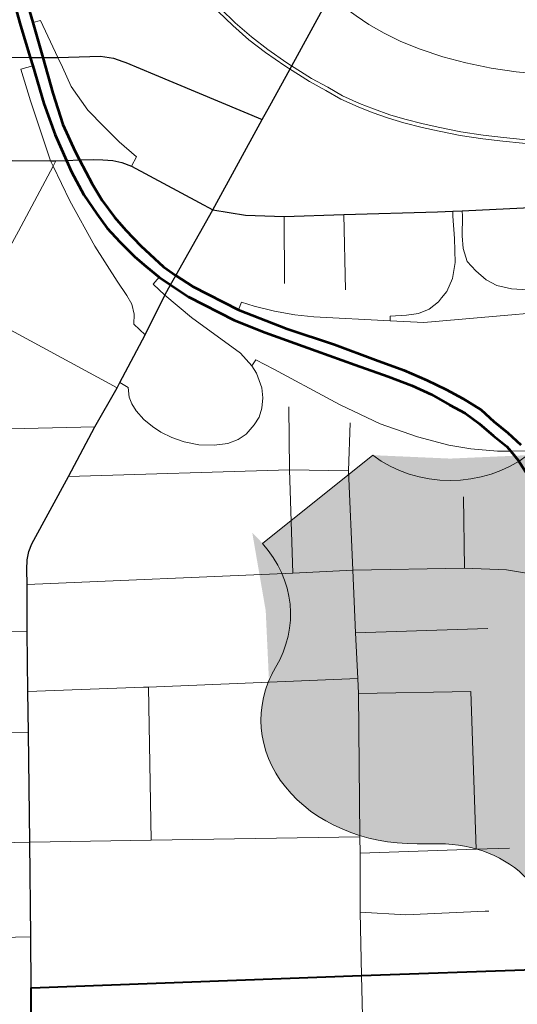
# Model space of a CAD drawing. Extents: x 13.99 to 21.38, y 7.75 to 14.55.
# Tile 30 of 77: x 17.27 to 17.58, y 13.42 to 14.03. Entities that reach past the tile are written whole.
import ezdxf

# ---------------------------------------------------------------- set-up
doc = ezdxf.new("R2010")
doc.units = 0
doc.header["$MEASUREMENT"] = 0
doc.linetypes.add('rr2', pattern=[0])
for name, color, linetype, lineweight in [('GM_X_City_Street', 1, 'Continuous', 0), ('GM_X_County_Road', 3, 'Continuous', 30), ('GM_X_Interchange_Ramps', 1, 'Continuous', 13), ('GM_X_Interstate_Route', 1, 'Continuous', 53), ('GM_X_Rail_Line', 7, 'rr2', 13), ('GM_X_State_Route', 1, 'Continuous', 30), ('GM_X_US_Route', 1, 'Continuous', 40), ('GM_X_US_Shield', 7, 'Continuous', 0)]:
    doc.layers.add(name, color=color, linetype=linetype, lineweight=lineweight)
doc.layers.add('GM_X_US_Location', color=7, linetype='Continuous', lineweight=13, plot=False)
doc.styles.add('Slanted Normal (0.14) Font 31', font='CHAR_FAST_FONT.shx', dxfattribs={"height": 0.14})

# ---------------------------------------------------------------- blocks, each defined once
blk = doc.blocks.new('DGN_COMPLEXSHAPE23')
at = {"layer": 'GM_X_US_Shield', "color": 7, "linetype": 'Continuous', "lineweight": 13}
for p, q in [((17.49249542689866, 13.76356287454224), (17.42383073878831, 13.70863112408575)), ((17.49249542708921, 13.76356287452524), (17.49249542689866, 13.76356287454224)), ((17.58862599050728, 13.76356287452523), (17.58862599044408, 13.76356287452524)), ((17.75342124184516, 13.70863112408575), (17.6847565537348, 13.76356287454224)), ((17.6847565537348, 13.76356287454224), (17.68475655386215, 13.76356287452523)), ((17.42383073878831, 13.70863112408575), (17.42383073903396, 13.70863112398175)), ((17.7534212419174, 13.70863112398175), (17.75342124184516, 13.70863112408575)), ((17.4318861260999, 13.63146840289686), (17.43188612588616, 13.63146840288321)), ((17.74536585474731, 13.63146840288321), (17.74536585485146, 13.63146840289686)), ((17.51996130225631, 13.52186317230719), (17.51996130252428, 13.52186317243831)), ((17.51996130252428, 13.52186317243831), (17.53369424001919, 13.52186317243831)), ((17.53369424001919, 13.52186317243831), (17.53369424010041, 13.52186317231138)), ((17.64355774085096, 13.52186317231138), (17.64355774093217, 13.52186317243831)), ((17.64355774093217, 13.52186317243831), (17.65729067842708, 13.52186317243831)), ((17.65729067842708, 13.52186317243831), (17.65729067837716, 13.52186317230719)), ((17.58862599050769, 13.49989047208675), (17.58862599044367, 13.49989047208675))]:
    blk.add_line(p, q, dxfattribs=at)
for centre, major_axis, ratio, start_param, end_param in [((17.54056070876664, 13.80279199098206), (-0.06866468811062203, -3.890224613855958e-17), 0.7999999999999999, 0.7953988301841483, 2.346193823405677), ((17.63669127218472, 13.80279199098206), (-0.0686646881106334, -3.890224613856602e-17), 0.8000000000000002, 0.7953988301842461, 2.346193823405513), ((17.34508608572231, 13.66451952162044), (0.09613056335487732, -9.992027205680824e-18), 0.8, 5.838948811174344, 6.894066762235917), ((17.83216589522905, 13.66451952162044), (-0.09613056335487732, 1.177259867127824e-17), 0.8, 5.672303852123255, 6.727421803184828), ((17.51889044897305, 13.59876285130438), (0.09613056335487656, 1.561254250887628e-19), 0.8, 2.702326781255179, 4.723528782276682), ((17.65836153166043, 13.59876285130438), (-0.09613056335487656, 1.177259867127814e-17), 0.8, 1.559656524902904, 3.580858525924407), ((17.53369424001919, 13.46693142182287), (0.06866468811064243, -1.01522997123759e-10), 0.8, 0.6435011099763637, 1.570796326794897), ((17.64355774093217, 13.46693142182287), (0.06866468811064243, 1.015230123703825e-10), 0.8, 1.570796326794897, 2.498091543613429)]:
    blk.add_ellipse(centre, major_axis=major_axis, ratio=ratio, start_param=start_param, end_param=end_param, dxfattribs=at)
blk = doc.blocks.new('M1-H4_33')
at = {"layer": 'GM_X_US_Shield', "linetype": 'rr2', "true_color": 0xe17500}
h = blk.add_hatch(color=32, dxfattribs=at)
edge = h.paths.add_edge_path(flags=0)
edge.add_line((-0.09630076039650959, 0.1263430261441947), (-0.09630076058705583, 0.1263430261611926))
edge.add_line((-0.09630076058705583, 0.1263430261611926), (-0.1649654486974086, 0.07141127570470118))
edge.add_line((-0.1649654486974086, 0.07141127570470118), (-0.1649654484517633, 0.07141127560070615))
edge.add_ellipse((-0.243710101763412, 0.02729967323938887), major_axis=(0.09613056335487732, -9.992027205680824e-18), ratio=0.8, start_angle=334.5471236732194, end_angle=395.0009291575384, ccw=False)
edge.add_line((-0.156910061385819, -0.005751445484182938), (-0.1569100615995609, -0.005751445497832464))
edge.add_ellipse((-0.06990573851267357, -0.03845699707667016), major_axis=(0.09613056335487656, 1.561254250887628e-19), ratio=0.8, start_angle=-205.1680805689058, end_angle=-89.36173636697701)
edge.add_line((-0.0688348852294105, -0.1153566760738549), (-0.06883488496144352, -0.1153566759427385))
edge.add_line((-0.06883488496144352, -0.1153566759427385), (-0.05510194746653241, -0.1153566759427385))
edge.add_line((-0.05510194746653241, -0.1153566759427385), (-0.05510194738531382, -0.1153566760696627))
edge.add_ellipse((-0.05510194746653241, -0.1702884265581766), major_axis=(-0.06866468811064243, 1.01523005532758e-10), ratio=0.8, start_angle=216.8698977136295, end_angle=270, ccw=False)
edge.add_line((-0.0001701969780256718, -0.1373293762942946), (-0.0001701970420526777, -0.1373293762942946))
edge.add_ellipse((0.05476155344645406, -0.1702884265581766), major_axis=(-0.06866468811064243, -1.015230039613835e-10), ratio=0.8, start_angle=270, end_angle=323.13010228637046, ccw=False)
edge.add_line((0.05476155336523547, -0.1153566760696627), (0.05476155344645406, -0.1153566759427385))
edge.add_line((0.05476155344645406, -0.1153566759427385), (0.06849449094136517, -0.1153566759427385))
edge.add_line((0.06849449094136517, -0.1153566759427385), (0.06849449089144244, -0.1153566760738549))
edge.add_ellipse((0.0695653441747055, -0.03845699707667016), major_axis=(-0.09613056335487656, 1.177259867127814e-17), ratio=0.8, start_angle=89.361736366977, end_angle=205.1680805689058)
edge.add_line((0.1565696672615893, -0.005751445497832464), (0.1565696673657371, -0.005751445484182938))
edge.add_ellipse((0.2433697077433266, 0.02729967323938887), major_axis=(-0.09613056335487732, 1.177259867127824e-17), ratio=0.8, start_angle=324.9990708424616, end_angle=385.4528763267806, ccw=False)
edge.add_line((0.1646250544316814, 0.07141127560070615), (0.164625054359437, 0.07141127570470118))
edge.add_line((0.164625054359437, 0.07141127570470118), (0.09596036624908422, 0.1263430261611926))
edge.add_line((0.09596036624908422, 0.1263430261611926), (0.09596036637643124, 0.1263430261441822))
edge.add_ellipse((0.04789508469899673, 0.1655721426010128), major_axis=(-0.0686646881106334, -3.890224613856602e-17), ratio=0.8000000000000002, start_angle=405.57299599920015, end_angle=494.42700400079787, ccw=False)
edge.add_line((-0.0001701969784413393, 0.126343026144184), (-0.0001701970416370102, 0.1263430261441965))
edge.add_ellipse((-0.04823547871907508, 0.1655721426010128), major_axis=(-0.06866468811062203, -3.890224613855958e-17), ratio=0.7999999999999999, start_angle=405.5729959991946, end_angle=494.4270040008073, ccw=False)
at = {"layer": 'GM_X_US_Shield', "color": 7, "linetype": 'Continuous', "lineweight": 13}
blk.add_blockref('DGN_COMPLEXSHAPE23', (-17.58879618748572, -13.63721984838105), dxfattribs=at)
at = {"layer": 'GM_X_US_Shield', "color": 9, "linetype": 'Continuous', "lineweight": 13, "insert": (5.910294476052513e-11, -0.1094240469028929), "char_height": 0.1318362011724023, "attachment_point": 8, "line_spacing_factor": 0.8, "style": 'Slanted Normal (0.14) Font 31'}
blk.add_mtext('{\\fCalibri Light|b0|i0|c0|p34;\\W0.73387;\\C9;62D}', dxfattribs=at)

msp = doc.modelspace()

# ---------------------------------------------------------------- linework, layer by layer
at = {"layer": 'GM_X_City_Street'}
for p, q in [((17.43751783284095, 13.87025839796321), (17.43723515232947, 13.91192746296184)), ((17.4753965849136, 13.8663928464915), (17.47436760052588, 13.91324597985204)), ((17.54941541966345, 13.69336055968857), (17.5489002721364, 13.73755300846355)), ((17.48161709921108, 13.65304858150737), (17.56410332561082, 13.65573973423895)), ((17.27771641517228, 13.61646541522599), (17.34972475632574, 13.6192098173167)), ((17.35441150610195, 13.52403603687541), (17.35281083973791, 13.61932742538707)), ((17.48360239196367, 13.61523073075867), (17.55343630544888, 13.61660768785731)), ((17.5568426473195, 13.51841509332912), (17.55343630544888, 13.61660768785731))]:
    msp.add_line(p, q, dxfattribs=at)
at = {"layer": 'GM_X_City_Street', "flags": 128}
for points in [[(17.20477378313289, 13.7785479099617), (17.24477699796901, 13.85330865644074), (17.27194700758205, 13.90297974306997), (17.29337617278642, 13.94327432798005), (17.29521917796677, 13.94673909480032)], [(17.12367755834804, 13.85046464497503), (17.1864116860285, 13.85330866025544), (17.20950990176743, 13.8544016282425), (17.24040503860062, 13.85542131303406), (17.24477699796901, 13.85330865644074), (17.33332903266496, 13.80551223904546)], [(17.44256522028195, 13.69011827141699), (17.44056132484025, 13.75438284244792), (17.4400946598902, 13.79372733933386)], [(16.52106800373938, 13.75514027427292), (16.65671990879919, 13.75877590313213), (16.76069187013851, 13.76223256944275), (16.89713418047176, 13.76528663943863), (17.00009889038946, 13.76698107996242), (17.11981200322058, 13.77009542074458), (17.12440269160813, 13.77228138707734), (17.12964892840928, 13.77490480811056), (17.20477378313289, 13.7785479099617), (17.31936996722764, 13.78125146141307)], [(17.50272006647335, 12.89565265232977), (17.50021282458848, 12.96115435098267), (17.49582534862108, 12.99385271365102), (17.49467581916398, 13.01568641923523), (17.49352691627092, 13.05757857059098), (17.49134591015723, 13.17784531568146), (17.49007954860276, 13.23872656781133), (17.48830302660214, 13.30443764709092), (17.48694533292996, 13.37244657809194), (17.48537827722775, 13.43993295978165), (17.48454250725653, 13.47921286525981), (17.48454252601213, 13.51598614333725), (17.48433372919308, 13.5262238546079), (17.48360239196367, 13.61523073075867), (17.48313761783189, 13.62470851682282), (17.48161709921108, 13.65304858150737), (17.47994563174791, 13.6920153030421), (17.47722959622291, 13.75375649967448), (17.47827411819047, 13.7836344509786)], [(17.30304782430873, 13.75025628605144), (17.44056132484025, 13.75438284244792), (17.47722959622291, 13.75375649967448)], [(17.27722617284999, 13.68313777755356), (17.44256522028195, 13.69011827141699), (17.47994563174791, 13.6920153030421), (17.54941541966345, 13.69336055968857), (17.57569870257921, 13.69233035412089), (17.59430378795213, 13.68918745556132), (17.59620830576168, 13.68875496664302), (17.61317791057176, 13.68490495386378), (17.61695398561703, 13.68404810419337), (17.62083752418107, 13.68219267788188), (17.64114947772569, 13.67248877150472), (17.65970234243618, 13.66398531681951), (17.68315161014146, 13.65290502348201), (17.70325042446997, 13.64388648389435), (17.72283415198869, 13.63744408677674), (17.74114157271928, 13.63134161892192)], [(16.89984584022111, 13.6453758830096), (17.12459219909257, 13.65157281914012), (17.23905168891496, 13.65334498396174), (17.27731503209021, 13.65379296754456)], [(17.34972475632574, 13.6192098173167), (17.35281083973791, 13.61932742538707), (17.48313761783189, 13.62470851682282)], [(16.51169836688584, 13.57735640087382), (16.65816956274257, 13.57558549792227), (16.71025653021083, 13.57440675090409), (16.7173811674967, 13.57481683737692), (16.76370181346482, 13.57971075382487), (16.90085552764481, 13.58266100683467), (17.12560503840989, 13.58877405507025), (17.27811783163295, 13.59104515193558)], [(16.48204036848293, 13.51660006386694), (16.55476182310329, 13.51690331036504), (16.65806830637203, 13.51553878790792), (16.76705594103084, 13.51254500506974), (16.90287998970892, 13.51476516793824), (17.12669553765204, 13.51950808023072), (17.27889267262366, 13.52282994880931)], [(17.27889267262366, 13.52282994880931), (17.35441150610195, 13.52403603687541), (17.48433372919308, 13.5262238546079)], [(17.48454252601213, 13.51598614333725), (17.5568426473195, 13.51841509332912), (17.57747458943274, 13.519163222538)], [(17.48454250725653, 13.47921286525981), (17.51295340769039, 13.47755380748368), (17.56229951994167, 13.47987278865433), (17.5647439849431, 13.47996533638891)], [(16.45544204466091, 13.46176975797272), (16.65782907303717, 13.45830875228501), (16.72946803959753, 13.45529632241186), (16.77071332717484, 13.45374976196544), (16.90368152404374, 13.45596057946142), (17.12720133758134, 13.46055439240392), (17.27965821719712, 13.46389860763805)]]:
    msp.add_lwpolyline(points, dxfattribs=at)
at = {"layer": 'GM_X_County_Road', "color": 1, "flags": 128}
for points in [[(17.42832538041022, 13.98093860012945), (17.44076204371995, 14.00346271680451), (17.56766193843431, 14.23577181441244), (17.57913420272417, 14.25752242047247)], [(17.12469165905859, 14.0078011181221), (17.20947136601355, 14.0100958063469), (17.24626516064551, 14.01109808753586), (17.27924498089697, 14.01100987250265), (17.28693255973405, 14.0109893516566), (17.29637119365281, 14.01096388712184), (17.32285026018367, 14.01172444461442), (17.33096718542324, 14.01056495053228), (17.33676522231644, 14.00850388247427), (17.33864862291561, 14.00773082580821)], [(17.33864862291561, 14.00773082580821), (17.35654154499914, 14.00038689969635), (17.42354200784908, 13.97227550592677)], [(17.3655520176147, 13.86767343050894), (17.36658721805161, 13.8695133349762), (17.36990284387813, 13.87540765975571), (17.39281027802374, 13.91612541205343), (17.42354200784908, 13.97227550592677), (17.42832538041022, 13.98093860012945)], [(17.12421690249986, 13.94220927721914), (17.20861325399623, 13.94464383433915), (17.26795593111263, 13.94694597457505), (17.2917351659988, 13.94666014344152), (17.29521917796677, 13.94673909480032), (17.30086424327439, 13.94691430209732)], [(17.30086424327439, 13.94691430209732), (17.30180508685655, 13.94694351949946), (17.30985055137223, 13.94719267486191), (17.31839749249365, 13.94745802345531), (17.32443411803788, 13.94725294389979), (17.33067516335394, 13.94694598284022), (17.33620039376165, 13.94561625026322), (17.3423047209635, 13.94331034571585), (17.3843926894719, 13.92065628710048)], [(17.5421397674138, 13.91527911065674), (17.54810493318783, 13.915564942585), (17.76870118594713, 13.92630345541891), (17.7707461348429, 13.9263618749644), (17.81734454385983, 13.92769159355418), (17.85399353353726, 13.92862304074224), (17.86533105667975, 13.92785004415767), (17.87666921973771, 13.92475747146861), (17.93516247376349, 13.90311271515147), (17.94177572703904, 13.90014379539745)], [(17.3843926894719, 13.92065628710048), (17.39281027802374, 13.91612541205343), (17.41314524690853, 13.9128377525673), (17.43723515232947, 13.91192746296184), (17.47436760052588, 13.91324597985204), (17.53270738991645, 13.91484414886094), (17.5421397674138, 13.91527911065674)], [(17.27722617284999, 13.68313777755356), (17.27704720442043, 13.69241422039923), (17.27722617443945, 13.69852415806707), (17.2782961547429, 13.70360821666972), (17.28021370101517, 13.70851393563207), (17.30304782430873, 13.75025628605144), (17.31936996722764, 13.78125146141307), (17.33332903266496, 13.80551223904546), (17.33495702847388, 13.80877382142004), (17.35064350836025, 13.83834106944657), (17.36296401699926, 13.86307345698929), (17.3655520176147, 13.86767343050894)], [(17.27984957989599, 13.4323286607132), (17.27965821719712, 13.46389860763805), (17.27889267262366, 13.52282994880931), (17.27811783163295, 13.59104515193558), (17.27771641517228, 13.61646541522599), (17.27731503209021, 13.65379296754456), (17.27722617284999, 13.68313777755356)]]:
    msp.add_lwpolyline(points, dxfattribs=at)
at = {"layer": 'GM_X_Interchange_Ramps', "flags": 128}
for points in [[(17.3423047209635, 13.94331034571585), (17.34539728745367, 13.94910833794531), (17.33444561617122, 13.95838481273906), (17.32498404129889, 13.96807569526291), (17.31510733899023, 13.97813565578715), (17.30468140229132, 13.99295096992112), (17.2991965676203, 14.00498006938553), (17.29637119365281, 14.01096388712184), (17.28565941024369, 14.0339222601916), (17.28071143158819, 14.03270684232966)], [(17.28083382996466, 14.00579223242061), (17.27329847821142, 14.003628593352), (17.27936679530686, 13.98402440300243), (17.28658148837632, 13.9621211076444), (17.2917351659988, 13.94666014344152), (17.29337617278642, 13.94327432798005), (17.30384626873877, 13.92166555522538), (17.31930717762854, 13.89357837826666), (17.33322898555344, 13.87174595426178), (17.3392500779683, 13.86281064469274), (17.34249984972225, 13.85759112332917), (17.34397995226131, 13.85131903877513), (17.34372208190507, 13.84500592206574), (17.35064350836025, 13.83834106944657)], [(17.5421397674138, 13.91527911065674), (17.54228889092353, 13.91220335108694), (17.54333278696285, 13.89840269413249), (17.54364969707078, 13.88347119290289), (17.5420030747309, 13.87335529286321), (17.5384364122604, 13.86543280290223), (17.53527361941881, 13.86141874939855), (17.53334740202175, 13.85897679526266), (17.52747542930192, 13.85436624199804), (17.52081437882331, 13.85161355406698), (17.51336413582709, 13.85070634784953), (17.50329793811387, 13.85011603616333), (17.50316184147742, 13.84706697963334)], [(17.67463450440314, 13.85885871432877), (17.67441701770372, 13.86163005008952), (17.64254074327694, 13.86307160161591), (17.64078225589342, 13.86315238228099), (17.6183880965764, 13.86455670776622), (17.57872604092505, 13.86704840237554), (17.5697223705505, 13.86909268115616), (17.5629246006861, 13.87268419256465), (17.55645615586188, 13.87814603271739), (17.55110615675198, 13.88400558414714), (17.54868903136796, 13.89217038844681), (17.54814840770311, 13.89999963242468), (17.5482602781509, 13.91232761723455), (17.54810493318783, 13.915564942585)], [(17.3594346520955, 13.87431159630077), (17.35569148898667, 13.87002661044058), (17.36296401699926, 13.86307345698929), (17.37960428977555, 13.84912868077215), (17.41013905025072, 13.82696814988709), (17.41716113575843, 13.81917308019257), (17.41993124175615, 13.81459918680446), (17.42340963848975, 13.8054519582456), (17.42398939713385, 13.79926748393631), (17.42334567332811, 13.79276109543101), (17.42160580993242, 13.7872849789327), (17.41857848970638, 13.78238921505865), (17.41361809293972, 13.77665581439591), (17.40852909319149, 13.77324138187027), (17.40215135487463, 13.77072919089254), (17.39358326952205, 13.7698915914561), (17.38417820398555, 13.77002083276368), (17.37509504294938, 13.77188869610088), (17.36723534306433, 13.77459474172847), (17.36053569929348, 13.77787995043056), (17.35538207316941, 13.78142296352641), (17.34997117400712, 13.78580361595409), (17.34507480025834, 13.79108591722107), (17.34236933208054, 13.7954665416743), (17.34069473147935, 13.79971858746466), (17.34017900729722, 13.8056452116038), (17.33495702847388, 13.80877382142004)], [(17.67463450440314, 13.85885871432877), (17.64317454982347, 13.85637944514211), (17.52416294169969, 13.84616537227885), (17.50316184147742, 13.84706697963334), (17.45561962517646, 13.8496437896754), (17.44389560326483, 13.85093250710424), (17.43126936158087, 13.85312286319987), (17.41864248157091, 13.85634343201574), (17.41078342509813, 13.8587916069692), (17.40876271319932, 13.85395427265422)], [(17.41716113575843, 13.81917308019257), (17.4197174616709, 13.82292491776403), (17.4308772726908, 13.81696596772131), (17.46639479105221, 13.79798931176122), (17.47204304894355, 13.7949756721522), (17.49709667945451, 13.78303293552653), (17.52031726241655, 13.77507321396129), (17.53966672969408, 13.76978536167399), (17.55351082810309, 13.76755464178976), (17.57013869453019, 13.76605711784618), (17.5782457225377, 13.76611553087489), (17.58750535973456, 13.76618265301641)]]:
    msp.add_lwpolyline(points, dxfattribs=at)
at = {"layer": 'GM_X_Interstate_Route', "flags": 128}
for points in [[(17.268594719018, 14.0473121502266), (17.2732003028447, 14.03086199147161), (17.27924498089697, 14.01100987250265), (17.28083382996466, 14.00579223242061), (17.28767634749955, 13.98233549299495), (17.29474940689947, 13.9627604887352), (17.30180508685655, 13.94694351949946), (17.30494856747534, 13.93989532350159), (17.31251501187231, 13.92558453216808), (17.32057542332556, 13.91357592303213), (17.32699107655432, 13.90469347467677), (17.33505144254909, 13.89630370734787), (17.34426329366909, 13.88692789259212), (17.35144974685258, 13.8809517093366)], [(17.27610522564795, 14.04915636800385), (17.28071143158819, 14.03270684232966), (17.28693255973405, 14.0109893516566), (17.29330223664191, 13.9887511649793), (17.29955321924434, 13.96934077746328), (17.3071202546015, 13.95239724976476), (17.30985055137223, 13.94719267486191), (17.31764813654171, 13.93232886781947), (17.32389851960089, 13.92196568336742), (17.3316301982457, 13.91160245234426), (17.33870324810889, 13.90354205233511), (17.34807972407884, 13.89383688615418), (17.36208354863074, 13.88065263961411), (17.36990284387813, 13.87540765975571), (17.38030461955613, 13.86842967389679), (17.40876271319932, 13.85395427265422), (17.43921107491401, 13.84218489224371), (17.46865594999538, 13.83231502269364), (17.49415263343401, 13.82293856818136), (17.51175354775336, 13.81652353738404), (17.52606494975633, 13.81027257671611), (17.53807354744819, 13.8045149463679), (17.54843675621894, 13.79875796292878), (17.55995134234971, 13.79168428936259), (17.56784710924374, 13.78444658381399), (17.57656553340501, 13.77737288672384), (17.58446128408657, 13.76997114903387)], [(17.35144974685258, 13.8809517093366), (17.3594346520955, 13.87431159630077), (17.36658721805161, 13.8695133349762), (17.37765569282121, 13.862088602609), (17.4061138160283, 13.8476131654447), (17.42536011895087, 13.83988145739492), (17.45710780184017, 13.82853153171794), (17.48145307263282, 13.81981306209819), (17.50201544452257, 13.81257535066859), (17.51665554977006, 13.80681776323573), (17.52899282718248, 13.80138947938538), (17.54017875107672, 13.79497382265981), (17.54988392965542, 13.78971018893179), (17.55860235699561, 13.78329452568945), (17.56764947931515, 13.77556345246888), (17.57587455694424, 13.76898375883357), (17.5782457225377, 13.76611553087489), (17.5829476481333, 13.76042999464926), (17.59067932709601, 13.74842138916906), (17.59758816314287, 13.73602922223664)]]:
    msp.add_lwpolyline(points, dxfattribs=at)
at = {"layer": 'GM_X_Rail_Line', "ltscale": 3.787878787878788e-07, "flags": 128}
for points in [[(21.37695675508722, 11.47492732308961), (21.3548488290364, 11.49536385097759), (21.29871908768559, 11.54707535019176), (21.27171439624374, 11.57129768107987), (21.25616820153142, 11.58569836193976), (21.23798967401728, 11.60187065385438), (21.22055820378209, 11.61664960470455), (21.20346241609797, 11.63047888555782), (21.16913723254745, 11.65736198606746), (21.13678024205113, 11.68280702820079), (21.11947005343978, 11.69647302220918), (21.10571577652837, 11.70688370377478), (21.08837910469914, 11.72110277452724), (21.06770535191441, 11.73858427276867), (21.04664752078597, 11.75736150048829), (21.01952738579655, 11.78296229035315), (20.9930200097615, 11.80734294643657), (20.91759759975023, 11.87858800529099), (20.8534954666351, 11.93828489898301), (20.78377097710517, 12.00360422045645), (20.71662932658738, 12.06634068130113), (20.62298005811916, 12.15414163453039), (20.39284573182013, 12.36969320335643), (20.30048881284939, 12.45612595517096), (20.24739900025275, 12.50564620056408), (20.21465810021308, 12.53618399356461), (20.17120310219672, 12.57804366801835), (20.1508365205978, 12.59825832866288), (20.12485451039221, 12.62507594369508), (20.09189198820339, 12.65910186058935), (20.06508112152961, 12.68667223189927), (20.02581397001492, 12.72715463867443), (19.9989265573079, 12.75480162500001), (19.94249584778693, 12.81313100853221), (19.91189413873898, 12.84426429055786), (19.89578575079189, 12.86185495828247), (19.88040057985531, 12.87600661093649), (19.87473937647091, 12.88071421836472), (19.86245867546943, 12.8916966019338), (19.85549996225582, 12.89703165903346), (19.84244923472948, 12.90550312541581), (19.82995434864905, 12.91312196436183), (19.81623019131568, 12.9208227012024), (19.80105699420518, 12.92837121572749), (19.78458896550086, 12.93569037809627), (19.76107258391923, 12.94467070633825), (19.70660283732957, 12.96434666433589), (19.65632305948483, 12.98249898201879), (19.58751122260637, 13.00741096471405), (19.51057391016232, 13.03528465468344), (19.47441941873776, 13.04850076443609), (19.44972877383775, 13.05738941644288), (19.42745735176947, 13.06529458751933), (19.40927712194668, 13.07130397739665), (19.39156762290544, 13.07677645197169), (19.3731799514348, 13.08247511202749), (19.35220965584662, 13.08870539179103), (19.28084186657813, 13.10996389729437), (19.2679778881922, 13.11435272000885), (19.25434649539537, 13.11950240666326), (19.24255612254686, 13.12433949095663), (19.22880073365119, 13.13099050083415), (19.20863676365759, 13.14190623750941), (19.19332376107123, 13.15054830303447), (19.17592333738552, 13.16107077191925), (19.16017519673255, 13.17108205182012), (19.12687356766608, 13.19043301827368), (19.10339404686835, 13.20391410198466), (19.04809842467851, 13.23785562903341), (18.99542220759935, 13.26945284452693), (18.93809471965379, 13.3039663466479), (18.88924086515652, 13.3332201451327), (18.86975997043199, 13.34456575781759), (18.85409129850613, 13.35268189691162), (18.83765084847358, 13.36078954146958), (18.8210867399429, 13.36845183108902), (18.79823918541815, 13.37801853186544), (18.70920974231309, 13.41466447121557), (18.67435235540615, 13.42934906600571), (18.6599046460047, 13.43555436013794), (18.6451184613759, 13.44272346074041), (18.623464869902, 13.45422250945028), (18.60648804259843, 13.4642460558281), (18.59249928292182, 13.47309052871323), (18.55928554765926, 13.50052785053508), (18.54790044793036, 13.51068255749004), (18.53473181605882, 13.52302689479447), (18.50528313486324, 13.55408315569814), (18.47410232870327, 13.5848562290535), (18.42302613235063, 13.63987757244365), (18.38805176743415, 13.68164745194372), (18.35783263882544, 13.71441882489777), (18.27928371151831, 13.80893216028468), (18.18797740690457, 13.91875443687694), (18.18011752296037, 13.92828445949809), (18.17448665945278, 13.93440921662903), (18.15285942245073, 13.95593815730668), (18.14463474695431, 13.9625773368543), (18.13565680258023, 13.96889154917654), (18.12655721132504, 13.97472716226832), (18.11898234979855, 13.97854880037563), (18.10745576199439, 13.98412129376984), (18.09823979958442, 13.98716165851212), (18.08802112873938, 13.99047322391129), (18.0762480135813, 13.99322664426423), (18.06466733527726, 13.99503012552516), (18.05161887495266, 13.996070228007), (18.04062284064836, 13.99671315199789), (18.02833252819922, 13.99663432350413), (18.01621561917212, 13.99616232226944), (18.00543700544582, 13.9952968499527), (17.99333830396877, 13.99403987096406), (17.98116094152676, 13.99246858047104), (17.96937984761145, 13.99066216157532), (17.95571324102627, 13.98830584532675), (17.89990540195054, 13.97686210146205), (17.8833783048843, 13.97333738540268), (17.87005360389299, 13.97067243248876), (17.85633971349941, 13.96761616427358), (17.83691996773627, 13.96362256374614), (17.82422370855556, 13.96097428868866), (17.79917099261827, 13.9585549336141), (17.78799207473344, 13.95777312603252), (17.7779092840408, 13.95714785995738), (17.76078212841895, 13.95652222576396), (17.6512185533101, 13.95440768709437), (17.63033190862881, 13.95479884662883), (17.61445838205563, 13.95518978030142), (17.59923671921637, 13.95612650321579), (17.58563802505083, 13.9575332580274), (17.57342656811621, 13.95886403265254), (17.56084097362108, 13.96034928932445), (17.54671583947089, 13.96245632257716), (17.53375482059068, 13.965032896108), (17.52321643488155, 13.9672967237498), (17.51167830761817, 13.97025923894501), (17.50218492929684, 13.97313830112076), (17.49205123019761, 13.97680202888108), (17.48324797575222, 13.98022986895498), (17.47253166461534, 13.98504444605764), (17.46325438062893, 13.99034578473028), (17.45302309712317, 13.99589093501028), (17.43769658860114, 14.00572384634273), (17.42563685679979, 14.01407049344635), (17.41535948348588, 14.02193426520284), (17.40523310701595, 14.03081431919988), (17.39619711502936, 14.03946078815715), (17.38698728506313, 14.04937313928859), (17.3796546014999, 14.05748587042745), (17.37397113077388, 14.06449282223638), (17.3678102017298, 14.07252544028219), (17.35594556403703, 14.08930765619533), (17.34806729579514, 14.10225612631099), (17.33986587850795, 14.11654988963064), (17.33322890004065, 14.12943354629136), (17.3280755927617, 14.14005243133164), (17.32206478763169, 14.15355723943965), (17.31652037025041, 14.16761352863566), (17.31120793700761, 14.18222258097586), (17.30597320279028, 14.1983955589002), (17.28153718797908, 14.28259020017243), (17.26649589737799, 14.33562622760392), (17.25474528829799, 14.37667502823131), (17.24361906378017, 14.41663545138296), (17.23624959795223, 14.44164437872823), (17.23295045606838, 14.45240603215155), (17.2297992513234, 14.46162344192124), (17.22601417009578, 14.47124379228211), (17.2199560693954, 14.48461877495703), (17.21514697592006, 14.49423688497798), (17.20906659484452, 14.50481837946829), (17.20325169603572, 14.51329857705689), (17.19766262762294, 14.52109391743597), (17.19030818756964, 14.52991917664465), (17.18340006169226, 14.53756224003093), (17.176617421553, 14.54434486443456), (17.16837481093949, 14.55140997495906), (17.1679486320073, 14.5517464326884)], [(21.37695675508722, 11.47811717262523), (21.35644395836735, 11.49707915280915), (21.30030129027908, 11.54880249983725), (21.27329894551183, 11.57302271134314), (21.25774925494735, 11.58742662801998), (21.23953225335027, 11.60363316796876), (21.22203815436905, 11.61846517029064), (21.20492767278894, 11.63230554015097), (21.1705897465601, 11.65919859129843), (21.13823634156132, 11.68464078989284), (21.12090910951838, 11.69832020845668), (21.107172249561, 11.70871773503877), (21.0898845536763, 11.72289663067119), (21.06924775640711, 11.74034686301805), (21.0482377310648, 11.75908145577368), (21.02113072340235, 11.78466983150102), (20.99462363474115, 11.8090502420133), (20.91920644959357, 11.88029026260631), (20.85510077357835, 11.93999045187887), (20.78537767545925, 12.00530839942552), (20.71823631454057, 12.06804454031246), (20.62458805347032, 12.15584451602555), (20.39445291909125, 12.37139670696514), (20.30209418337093, 12.45783108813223), (20.24900288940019, 12.50735262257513), (20.21627577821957, 12.53787759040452), (20.1728469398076, 12.57971202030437), (20.15250902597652, 12.59989818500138), (20.12654299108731, 12.62669933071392), (20.09357893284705, 12.66072678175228), (20.0667675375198, 12.68829768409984), (20.02750033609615, 12.72878010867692), (20.00061397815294, 12.75642597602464), (19.94417894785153, 12.81475981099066), (19.91355982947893, 12.84591075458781), (19.89039745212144, 12.87145153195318), (19.88320120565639, 12.87797422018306), (19.8772706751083, 12.88288597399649), (19.87070225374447, 12.88832608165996), (19.85685818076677, 12.89893993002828), (19.84370258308, 12.90747946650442), (19.83114313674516, 12.91513767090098), (19.81733097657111, 12.92288780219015), (19.80205984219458, 12.93048503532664), (19.78548773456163, 12.93785040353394), (19.76189277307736, 12.94686077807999), (19.70740275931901, 12.9665440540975), (19.65712375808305, 12.9846960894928), (19.58831317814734, 13.00960760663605), (19.51137925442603, 13.03748003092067), (19.47522255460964, 13.05069692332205), (19.45052151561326, 13.05958932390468), (19.42822092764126, 13.06750486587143), (19.40999448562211, 13.07352950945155), (19.39226397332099, 13.07900845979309), (19.37386402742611, 13.0847109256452), (19.35288131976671, 13.0909449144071), (19.28155861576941, 13.11218993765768), (19.26877443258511, 13.1165515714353), (19.25520960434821, 13.12167608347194), (19.2435162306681, 13.12647338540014), (19.22987387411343, 13.13306970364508), (19.20977541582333, 13.1439499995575), (19.19451119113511, 13.152564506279), (19.17716348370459, 13.16305510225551), (19.16139798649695, 13.1730774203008), (19.12805061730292, 13.19245495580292), (19.10459566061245, 13.20592190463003), (19.04931916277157, 13.23985169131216), (18.99663426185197, 13.27145412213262), (18.93930598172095, 13.30596804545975), (18.89043750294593, 13.3352305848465), (18.87089409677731, 13.34661261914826), (18.85515322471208, 13.35476615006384), (18.8386656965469, 13.3628969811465), (18.82203591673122, 13.3705896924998), (18.79914192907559, 13.38017580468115), (18.710114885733, 13.41682073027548), (18.67527393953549, 13.43149840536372), (18.66088310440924, 13.43767925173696), (18.64618419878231, 13.44480602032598), (18.62461555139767, 13.45625997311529), (18.60771517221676, 13.46623838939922), (18.58487750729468, 13.48283875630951), (18.57613167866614, 13.49048608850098), (18.56348493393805, 13.50160423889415), (18.55286501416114, 13.51078524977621), (18.54069435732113, 13.52290281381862), (18.51835956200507, 13.54618987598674), (18.4825981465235, 13.58231065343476), (18.42483095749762, 13.64137070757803), (18.38981742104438, 13.68318738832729), (18.35960116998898, 13.71595562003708), (18.28109053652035, 13.81042275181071), (18.18978700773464, 13.92024160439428), (18.18189006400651, 13.92981657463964), (18.17618158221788, 13.93602578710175), (18.15443127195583, 13.95767722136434), (18.14605132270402, 13.96444174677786), (18.13696886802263, 13.9708293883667), (18.12772533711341, 13.97675734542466), (18.12002467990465, 13.98064248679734), (18.10834069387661, 13.98629106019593), (18.09897161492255, 13.98938188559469), (18.08865346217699, 13.99272571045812), (18.07669820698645, 13.99552174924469), (18.06494279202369, 13.99735243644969), (18.05178153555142, 13.99840152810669), (18.04068449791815, 13.99905036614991), (18.02827947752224, 13.99897081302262), (18.0160758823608, 13.99849539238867), (18.00522152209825, 13.99762387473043), (17.99306626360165, 13.99636101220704), (17.98083218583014, 13.99478238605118), (17.96900174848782, 13.99296840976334), (17.95527698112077, 13.99060206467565), (17.89942374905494, 13.97914903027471), (17.88290221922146, 13.97562550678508), (17.86956691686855, 13.97295842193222), (17.85584686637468, 13.96990081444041), (17.83644283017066, 13.96591043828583), (17.82386946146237, 13.96328778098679), (17.7989760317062, 13.96088380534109), (17.78783741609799, 13.96010483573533), (17.77779376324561, 13.959481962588), (17.76071678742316, 13.95885815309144), (17.65121827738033, 13.95674490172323), (17.63038332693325, 13.95713506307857), (17.61456008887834, 13.9575247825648), (17.59943061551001, 13.95845582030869), (17.58588708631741, 13.95985687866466), (17.57369242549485, 13.96118579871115), (17.56115307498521, 13.96266559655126), (17.54711963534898, 13.96475898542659), (17.53423193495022, 13.96732097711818), (17.52375694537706, 13.96957118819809), (17.51231321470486, 13.97250945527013), (17.50292744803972, 13.97535589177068), (17.49287875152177, 13.97898886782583), (17.48415799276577, 13.9823845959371), (17.47360019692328, 13.98712794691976), (17.4643988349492, 13.99238586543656), (17.45422050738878, 13.99790236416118), (17.43900141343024, 14.00766631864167), (17.42702145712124, 14.01595774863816), (17.41685067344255, 14.02373997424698), (17.40682143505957, 14.03253482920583), (17.3978718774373, 14.04109859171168), (17.38871976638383, 14.05094877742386), (17.38143979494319, 14.05900321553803), (17.37581572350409, 14.06593691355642), (17.36970179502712, 14.07390827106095), (17.35790977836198, 14.09058772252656), (17.35008884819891, 14.10344195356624), (17.34192863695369, 14.11766391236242), (17.33532854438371, 14.13047591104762), (17.33020423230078, 14.1410350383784), (17.32422951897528, 14.15445877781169), (17.3187150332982, 14.16843920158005), (17.31342755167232, 14.18297957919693), (17.30821659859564, 14.19907909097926), (17.28379245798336, 14.28323267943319), (17.26875230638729, 14.33626460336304), (17.2570031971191, 14.37730800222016), (17.2458745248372, 14.41727710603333), (17.23849657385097, 14.44231501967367), (17.23518275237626, 14.45312441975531), (17.23200230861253, 14.46242709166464), (17.22817639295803, 14.47215144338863), (17.22207554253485, 14.48562075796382), (17.2172162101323, 14.49533931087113), (17.21105590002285, 14.50605990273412), (17.20517465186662, 14.51463689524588), (17.19952178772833, 14.52252118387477), (17.19208279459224, 14.53144786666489), (17.18510357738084, 14.53916958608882), (17.17821561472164, 14.54605755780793), (17.17157859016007, 14.5517464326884)], [(17.30580460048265, 14.5517464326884), (17.31491419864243, 14.53177547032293), (17.3180119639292, 14.52180862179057), (17.32420759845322, 14.49406309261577), (17.34281499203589, 14.39746161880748), (17.35045138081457, 14.35652561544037), (17.35333067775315, 14.33975064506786), (17.35583437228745, 14.31997119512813), (17.35783736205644, 14.2984391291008), (17.36121741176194, 14.26301132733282), (17.3629700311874, 14.25049268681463), (17.36522338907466, 14.23947626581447), (17.36785231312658, 14.22871022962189), (17.37073157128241, 14.21819459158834), (17.37486272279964, 14.2066774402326), (17.37974499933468, 14.19478470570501), (17.38512804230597, 14.18339274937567), (17.39852299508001, 14.15610210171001), (17.42744104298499, 14.09914224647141), (17.44196269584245, 14.07723463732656), (17.44759605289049, 14.07009900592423), (17.45573318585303, 14.06083518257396), (17.46437106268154, 14.05094545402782), (17.47325929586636, 14.04305874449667), (17.4820223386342, 14.03679940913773), (17.49003426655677, 14.03154159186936), (17.499423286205, 14.02603336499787), (17.50993890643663, 14.02077552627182), (17.52195683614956, 14.01601847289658), (17.53610289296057, 14.0113865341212), (17.55024898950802, 14.007505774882), (17.56614765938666, 14.00425091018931), (17.58167076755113, 14.00199757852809), (17.59656795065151, 14.00062051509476), (17.61659779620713, 13.99911830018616), (17.66967687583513, 13.99636417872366), (17.69421340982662, 13.99586345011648), (17.71148911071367, 13.99598863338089), (17.72563520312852, 13.99636418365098), (17.75530437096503, 13.99811680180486), (17.774457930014, 13.99986937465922), (17.79148327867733, 14.00199754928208), (17.80888417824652, 14.00450128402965), (17.82891404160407, 14.00788130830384), (17.85257428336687, 14.01439103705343), (17.8773612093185, 14.02039996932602), (17.889003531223, 14.02290372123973), (17.90289921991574, 14.02553261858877), (17.91867270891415, 14.02853708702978), (17.9343210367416, 14.03079046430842), (17.95184713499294, 14.03291861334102), (17.9741303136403, 14.03554754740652), (18.07803508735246, 14.04706468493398), (18.09230635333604, 14.04844172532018), (18.10557609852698, 14.04869211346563), (18.11821995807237, 14.04794099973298), (18.12634550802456, 14.04673420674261), (18.13699791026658, 14.04456095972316), (18.1483898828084, 14.04143129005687), (18.15890556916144, 14.0380512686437), (18.16942121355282, 14.03341934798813), (18.17968648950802, 14.02828674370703), (18.1927058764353, 14.02014959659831), (18.20459861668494, 14.01126137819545), (18.21586538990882, 14.00087087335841), (18.23927524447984, 13.97295430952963), (18.24683792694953, 13.9627843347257), (18.25616266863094, 13.95088244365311)]]:
    msp.add_lwpolyline(points, dxfattribs=at)
at = {"layer": 'GM_X_State_Route', "flags": 128}
for points in [[(17.27984957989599, 13.4323286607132), (17.48537827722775, 13.43993295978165), (17.5925645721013, 13.44359533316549)], [(17.28009953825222, 13.30463931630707), (17.28003164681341, 13.35301510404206), (17.28021869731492, 13.36820389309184), (17.27966998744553, 13.40637774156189), (17.27984957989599, 13.4323286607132)]]:
    msp.add_lwpolyline(points, dxfattribs=at)
at = {"layer": 'GM_X_US_Route', "flags": 128}
for points in [[(17.27984957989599, 13.4323286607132), (17.48537827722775, 13.43993295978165), (17.5925645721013, 13.44359533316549)], [(17.28009953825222, 13.30463931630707), (17.28003164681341, 13.35301510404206), (17.28021869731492, 13.36820389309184), (17.27966998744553, 13.40637774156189), (17.27984957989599, 13.4323286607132)]]:
    msp.add_lwpolyline(points, dxfattribs=at)

# ---------------------------------------------------------------- block references
at = {"color": 7, "linetype": 'Continuous', "lineweight": 0}
msp.add_blockref('M1-H4_33', (17.58879618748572, 13.63721984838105), dxfattribs=at)

# ---------------------------------------------------------------- texts
at = {"layer": 'GM_X_US_Location', "insert": (17.52463037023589, 13.59785748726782), "char_height": 0.0001893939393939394, "attachment_point": 7, "rotation": 1e-05, "line_spacing_factor": 0.8, "style": 'Slanted Normal (0.14) Font 31'}
msp.add_mtext('{\\fCalibri Light|b0|i0|c0|p34;\\C256;62D}', dxfattribs=at)

doc.saveas('drawing.dxf')
